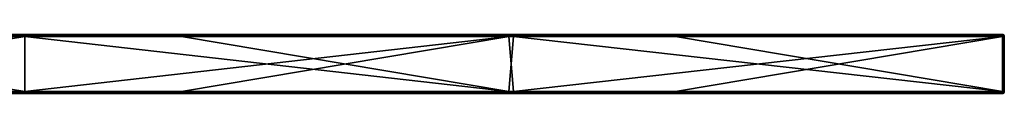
# Model space of a CAD drawing. Header units: millimetres. Extents: x -792 to 792, y -10 to 10.
# Tile 10 of 10: x 693 to 792, y -6 to 0. Entities that reach past the tile are written whole.
import ezdxf

# ---------------------------------------------------------------- set-up
doc = ezdxf.new("R2010")
doc.units = ezdxf.units.MM
doc.header["$LTSCALE"] = 65.185185
for name, color, linetype in [('1', 7, 'CONTINUOUS'), ('10', 7, 'CONTINUOUS'), ('11', 7, 'CONTINUOUS'), ('12', 7, 'CONTINUOUS'), ('14', 7, 'CONTINUOUS'), ('15', 7, 'CONTINUOUS'), ('18', 7, 'CONTINUOUS'), ('2', 7, 'CONTINUOUS'), ('23', 7, 'CONTINUOUS'), ('24', 7, 'CONTINUOUS'), ('25', 7, 'CONTINUOUS'), ('26', 7, 'CONTINUOUS'), ('4', 7, 'CONTINUOUS'), ('5', 7, 'CONTINUOUS'), ('6', 7, 'CONTINUOUS'), ('7', 7, 'CONTINUOUS'), ('8', 7, 'CONTINUOUS')]:
    doc.layers.add(name, color=color, linetype=linetype)

msp = doc.modelspace()

# ---------------------------------------------------------------- linework, layer by layer
at = {"layer": '1', "linetype": 'CONTINUOUS'}
for points in [[(693.263, 0, 454.8), (643.744, 0, 454.8), (693.263, 0, 504.8), (693.263, 0, 454.8)], [(643.744, 0, 454.8), (693.263, 0, 454.8), (643.744, 0, 404.75), (643.744, 0, 454.8)], [(693.263, 0, 504.8), (643.744, 0, 454.8), (659.1, 0, 504.8), (693.263, 0, 504.8)], [(693.263, 0, 454.8), (693.263, 0, 404.75), (643.744, 0, 404.75), (693.263, 0, 454.8)], [(692.25, 0, 0.2), (643.744, 0, 0.2), (693.263, 0, 4.35), (692.25, 0, 0.2)], [(693.263, 0, 4.35), (643.744, 0, 0.2), (643.744, 0, 4.35), (693.263, 0, 4.35)], [(693.263, 0, 4.35), (643.744, 0, 4.35), (693.263, 0, 54.4), (693.263, 0, 4.35)], [(693.263, 0, 54.4), (643.744, 0, 4.35), (643.744, 0, 54.4), (693.263, 0, 54.4)], [(693.263, 0, 54.4), (643.744, 0, 54.4), (693.263, 0, 104.45), (693.263, 0, 54.4)], [(693.263, 0, 104.45), (643.744, 0, 54.4), (643.744, 0, 104.45), (693.263, 0, 104.45)], [(693.263, 0, 104.45), (643.744, 0, 104.45), (693.263, 0, 154.5), (693.263, 0, 104.45)], [(693.263, 0, 154.5), (643.744, 0, 104.45), (643.744, 0, 154.5), (693.263, 0, 154.5)], [(693.263, 0, 154.5), (643.744, 0, 154.5), (693.263, 0, 204.55), (693.263, 0, 154.5)], [(693.263, 0, 204.55), (643.744, 0, 154.5), (643.744, 0, 204.55), (693.263, 0, 204.55)], [(693.263, 0, 204.55), (643.744, 0, 204.55), (693.263, 0, 254.6), (693.263, 0, 204.55)], [(693.263, 0, 254.6), (643.744, 0, 204.55), (643.744, 0, 254.6), (693.263, 0, 254.6)], [(693.263, 0, 254.6), (643.744, 0, 254.6), (693.263, 0, 304.65), (693.263, 0, 254.6)], [(693.263, 0, 304.65), (643.744, 0, 254.6), (643.744, 0, 304.65), (693.263, 0, 304.65)], [(693.263, 0, 304.65), (643.744, 0, 304.65), (693.263, 0, 354.7), (693.263, 0, 304.65)], [(693.263, 0, 354.7), (643.744, 0, 304.65), (643.744, 0, 354.7), (693.263, 0, 354.7)], [(693.263, 0, 354.7), (643.744, 0, 354.7), (693.263, 0, 404.75), (693.263, 0, 354.7)], [(693.263, 0, 404.75), (643.744, 0, 354.7), (643.744, 0, 404.75), (693.263, 0, 404.75)], [(693.263, 0, 0.2), (692.25, 0, 0.2), (693.263, 0, 4.35), (693.263, 0, 0.2)], [(742.781, 0, 454.8), (693.263, 0, 454.8), (742.781, 0, 504.8), (742.781, 0, 454.8)], [(693.263, 0, 454.8), (742.781, 0, 454.8), (693.263, 0, 404.75), (693.263, 0, 454.8)], [(742.781, 0, 504.8), (693.263, 0, 454.8), (709.15, 0, 504.8), (742.781, 0, 504.8)], [(709.15, 0, 504.8), (693.263, 0, 454.8), (693.263, 0, 504.8), (709.15, 0, 504.8)], [(742.781, 0, 454.8), (742.781, 0, 404.75), (693.263, 0, 404.75), (742.781, 0, 454.8)], [(742.3, 0, 0.2), (693.263, 0, 0.2), (742.781, 0, 4.35), (742.3, 0, 0.2)], [(742.781, 0, 4.35), (693.263, 0, 0.2), (693.263, 0, 4.35), (742.781, 0, 4.35)], [(742.781, 0, 4.35), (693.263, 0, 4.35), (742.781, 0, 54.4), (742.781, 0, 4.35)], [(742.781, 0, 54.4), (693.263, 0, 4.35), (693.263, 0, 54.4), (742.781, 0, 54.4)], [(742.781, 0, 54.4), (693.263, 0, 54.4), (742.781, 0, 104.45), (742.781, 0, 54.4)], [(742.781, 0, 104.45), (693.263, 0, 54.4), (693.263, 0, 104.45), (742.781, 0, 104.45)], [(742.781, 0, 104.45), (693.263, 0, 104.45), (742.781, 0, 154.5), (742.781, 0, 104.45)], [(742.781, 0, 154.5), (693.263, 0, 104.45), (693.263, 0, 154.5), (742.781, 0, 154.5)], [(742.781, 0, 154.5), (693.263, 0, 154.5), (742.781, 0, 204.55), (742.781, 0, 154.5)], [(742.781, 0, 204.55), (693.263, 0, 154.5), (693.263, 0, 204.55), (742.781, 0, 204.55)], [(742.781, 0, 204.55), (693.263, 0, 204.55), (742.781, 0, 254.6), (742.781, 0, 204.55)], [(742.781, 0, 254.6), (693.263, 0, 204.55), (693.263, 0, 254.6), (742.781, 0, 254.6)], [(742.781, 0, 254.6), (693.263, 0, 254.6), (742.781, 0, 304.65), (742.781, 0, 254.6)], [(742.781, 0, 304.65), (693.263, 0, 254.6), (693.263, 0, 304.65), (742.781, 0, 304.65)], [(742.781, 0, 304.65), (693.263, 0, 304.65), (742.781, 0, 354.7), (742.781, 0, 304.65)], [(742.781, 0, 354.7), (693.263, 0, 304.65), (693.263, 0, 354.7), (742.781, 0, 354.7)], [(742.781, 0, 354.7), (693.263, 0, 354.7), (742.781, 0, 404.75), (742.781, 0, 354.7)], [(742.781, 0, 404.75), (693.263, 0, 354.7), (693.263, 0, 404.75), (742.781, 0, 404.75)], [(792.3, 0, 0.2), (742.3, 0, 0.2), (792.3, 0, 4.35), (792.3, 0, 0.2)], [(792.3, 0, 4.35), (742.3, 0, 0.2), (742.781, 0, 4.35), (792.3, 0, 4.35)], [(792.3, 0, 454.8), (742.781, 0, 454.8), (792.3, 0, 504.8), (792.3, 0, 454.8)], [(742.781, 0, 454.8), (792.3, 0, 454.8), (742.781, 0, 404.75), (742.781, 0, 454.8)], [(792.3, 0, 504.8), (742.781, 0, 454.8), (759.2, 0, 504.8), (792.3, 0, 504.8)], [(759.2, 0, 504.8), (742.781, 0, 454.8), (742.781, 0, 504.8), (759.2, 0, 504.8)], [(792.3, 0, 454.8), (792.3, 0, 404.75), (742.781, 0, 404.75), (792.3, 0, 454.8)], [(792.3, 0, 4.35), (742.781, 0, 4.35), (792.3, 0, 54.4), (792.3, 0, 4.35)], [(792.3, 0, 54.4), (742.781, 0, 4.35), (742.781, 0, 54.4), (792.3, 0, 54.4)], [(792.3, 0, 54.4), (742.781, 0, 54.4), (792.3, 0, 104.45), (792.3, 0, 54.4)], [(792.3, 0, 104.45), (742.781, 0, 54.4), (742.781, 0, 104.45), (792.3, 0, 104.45)], [(792.3, 0, 104.45), (742.781, 0, 104.45), (792.3, 0, 154.5), (792.3, 0, 104.45)], [(792.3, 0, 154.5), (742.781, 0, 104.45), (742.781, 0, 154.5), (792.3, 0, 154.5)], [(792.3, 0, 154.5), (742.781, 0, 154.5), (792.3, 0, 204.55), (792.3, 0, 154.5)], [(792.3, 0, 204.55), (742.781, 0, 154.5), (742.781, 0, 204.55), (792.3, 0, 204.55)], [(792.3, 0, 204.55), (742.781, 0, 204.55), (792.3, 0, 254.6), (792.3, 0, 204.55)], [(792.3, 0, 254.6), (742.781, 0, 204.55), (742.781, 0, 254.6), (792.3, 0, 254.6)], [(792.3, 0, 254.6), (742.781, 0, 254.6), (792.3, 0, 304.65), (792.3, 0, 254.6)], [(792.3, 0, 304.65), (742.781, 0, 254.6), (742.781, 0, 304.65), (792.3, 0, 304.65)], [(792.3, 0, 304.65), (742.781, 0, 304.65), (792.3, 0, 354.7), (792.3, 0, 304.65)], [(792.3, 0, 354.7), (742.781, 0, 304.65), (742.781, 0, 354.7), (792.3, 0, 354.7)], [(792.3, 0, 354.7), (742.781, 0, 354.7), (792.3, 0, 404.75), (792.3, 0, 354.7)], [(792.3, 0, 404.75), (742.781, 0, 354.7), (742.781, 0, 404.75), (792.3, 0, 404.75)]]:
    msp.add_3dface(points, dxfattribs=at)
at = {"layer": '10', "linetype": 'CONTINUOUS'}
for points in [[(709.15, 0, 504.8), (693.263, 0, 504.8), (659.1, -0.027, 504.9), (709.15, 0, 504.8)], [(709.15, 0, 504.8), (659.1, -0.027, 504.9), (709.15, -0.027, 504.9), (709.15, 0, 504.8)], [(693.263, 0, 504.8), (659.1, 0, 504.8), (659.1, -0.027, 504.9), (693.263, 0, 504.8)], [(759.2, 0, 504.8), (742.781, 0, 504.8), (709.15, -0.027, 504.9), (759.2, 0, 504.8)], [(759.2, 0, 504.8), (709.15, -0.027, 504.9), (759.2, -0.027, 504.9), (759.2, 0, 504.8)], [(742.781, 0, 504.8), (709.15, 0, 504.8), (709.15, -0.027, 504.9), (742.781, 0, 504.8)], [(792.3, 0, 504.8), (759.2, 0, 504.8), (759.2, -0.027, 504.9), (792.3, 0, 504.8)], [(792.3, 0, 504.8), (759.2, -0.027, 504.9), (792.3, -0.04, 504.92), (792.3, 0, 504.8)], [(659.1, -0.027, 504.9), (659.1, -0.1, 504.973), (709.15, -0.027, 504.9), (659.1, -0.027, 504.9)], [(709.15, -0.027, 504.9), (659.1, -0.1, 504.973), (709.15, -0.1, 504.973), (709.15, -0.027, 504.9)], [(659.1, -0.2, 505), (693.263, -0.2, 505), (709.15, -0.1, 504.973), (659.1, -0.2, 505)], [(659.1, -0.1, 504.973), (659.1, -0.2, 505), (709.15, -0.1, 504.973), (659.1, -0.1, 504.973)], [(693.263, -0.2, 505), (709.15, -0.2, 505), (709.15, -0.1, 504.973), (693.263, -0.2, 505)], [(709.15, -0.027, 504.9), (709.15, -0.1, 504.973), (759.2, -0.027, 504.9), (709.15, -0.027, 504.9)], [(759.2, -0.027, 504.9), (709.15, -0.1, 504.973), (759.2, -0.1, 504.973), (759.2, -0.027, 504.9)], [(709.15, -0.2, 505), (742.781, -0.2, 505), (759.2, -0.1, 504.973), (709.15, -0.2, 505)], [(709.15, -0.1, 504.973), (709.15, -0.2, 505), (759.2, -0.1, 504.973), (709.15, -0.1, 504.973)], [(742.781, -0.2, 505), (759.2, -0.2, 505), (759.2, -0.1, 504.973), (742.781, -0.2, 505)], [(759.2, -0.027, 504.9), (759.2, -0.1, 504.973), (792.3, -0.04, 504.92), (759.2, -0.027, 504.9)], [(759.2, -0.2, 505), (792.3, -0.2, 505), (792.3, -0.04, 504.92), (759.2, -0.2, 505)], [(759.2, -0.1, 504.973), (759.2, -0.2, 505), (792.3, -0.04, 504.92), (759.2, -0.1, 504.973)]]:
    msp.add_3dface(points, dxfattribs=at)
at = {"layer": '11', "linetype": 'CONTINUOUS'}
for points in [[(792.3, 0, 454.8), (792.3, 0, 504.8), (792.441, -0.059, 504.8), (792.3, 0, 454.8)], [(792.3, 0, 404.75), (792.3, 0, 454.8), (792.4, -0.027, 454.8), (792.3, 0, 404.75)], [(792.3, 0, 454.8), (792.441, -0.059, 504.8), (792.4, -0.027, 454.8), (792.3, 0, 454.8)], [(792.3, 0, 0.2), (792.3, 0, 4.35), (792.4, -0.027, 4.35), (792.3, 0, 0.2)], [(792.3, 0, 0.2), (792.4, -0.027, 4.35), (792.375, -0.015, 0.2), (792.3, 0, 0.2)], [(792.3, 0, 4.35), (792.3, 0, 54.4), (792.4, -0.027, 54.4), (792.3, 0, 4.35)], [(792.3, 0, 4.35), (792.4, -0.027, 54.4), (792.4, -0.027, 4.35), (792.3, 0, 4.35)], [(792.3, 0, 54.4), (792.3, 0, 104.45), (792.4, -0.027, 104.45), (792.3, 0, 54.4)], [(792.3, 0, 54.4), (792.4, -0.027, 104.45), (792.4, -0.027, 54.4), (792.3, 0, 54.4)], [(792.3, 0, 104.45), (792.3, 0, 154.5), (792.4, -0.027, 154.5), (792.3, 0, 104.45)], [(792.3, 0, 104.45), (792.4, -0.027, 154.5), (792.4, -0.027, 104.45), (792.3, 0, 104.45)], [(792.3, 0, 154.5), (792.3, 0, 204.55), (792.4, -0.027, 204.55), (792.3, 0, 154.5)], [(792.3, 0, 154.5), (792.4, -0.027, 204.55), (792.4, -0.027, 154.5), (792.3, 0, 154.5)], [(792.3, 0, 204.55), (792.3, 0, 254.6), (792.4, -0.027, 254.6), (792.3, 0, 204.55)], [(792.3, 0, 204.55), (792.4, -0.027, 254.6), (792.4, -0.027, 204.55), (792.3, 0, 204.55)], [(792.3, 0, 254.6), (792.3, 0, 304.65), (792.4, -0.027, 304.65), (792.3, 0, 254.6)], [(792.3, 0, 254.6), (792.4, -0.027, 304.65), (792.4, -0.027, 254.6), (792.3, 0, 254.6)], [(792.3, 0, 304.65), (792.3, 0, 354.7), (792.4, -0.027, 354.7), (792.3, 0, 304.65)], [(792.3, 0, 304.65), (792.4, -0.027, 354.7), (792.4, -0.027, 304.65), (792.3, 0, 304.65)], [(792.3, 0, 354.7), (792.3, 0, 404.75), (792.4, -0.027, 404.75), (792.3, 0, 354.7)], [(792.3, 0, 354.7), (792.4, -0.027, 404.75), (792.4, -0.027, 354.7), (792.3, 0, 354.7)], [(792.3, 0, 404.75), (792.4, -0.027, 454.8), (792.4, -0.027, 404.75), (792.3, 0, 404.75)], [(792.375, -0.015, 0.2), (792.4, -0.027, 4.35), (792.441, -0.058, 0.2), (792.375, -0.015, 0.2)], [(792.4, -0.027, 454.8), (792.441, -0.059, 504.8), (792.473, -0.1, 454.8), (792.4, -0.027, 454.8)], [(792.4, -0.027, 454.8), (792.473, -0.1, 454.8), (792.4, -0.027, 404.75), (792.4, -0.027, 454.8)], [(792.4, -0.027, 404.75), (792.473, -0.1, 454.8), (792.473, -0.1, 404.75), (792.4, -0.027, 404.75)], [(792.4, -0.027, 404.75), (792.473, -0.1, 404.75), (792.4, -0.027, 354.7), (792.4, -0.027, 404.75)], [(792.4, -0.027, 354.7), (792.473, -0.1, 404.75), (792.473, -0.1, 354.7), (792.4, -0.027, 354.7)], [(792.4, -0.027, 354.7), (792.473, -0.1, 354.7), (792.4, -0.027, 304.65), (792.4, -0.027, 354.7)], [(792.4, -0.027, 304.65), (792.473, -0.1, 354.7), (792.473, -0.1, 304.65), (792.4, -0.027, 304.65)], [(792.4, -0.027, 304.65), (792.473, -0.1, 304.65), (792.4, -0.027, 254.6), (792.4, -0.027, 304.65)], [(792.4, -0.027, 254.6), (792.473, -0.1, 304.65), (792.473, -0.1, 254.6), (792.4, -0.027, 254.6)], [(792.4, -0.027, 254.6), (792.473, -0.1, 254.6), (792.4, -0.027, 204.55), (792.4, -0.027, 254.6)], [(792.4, -0.027, 204.55), (792.473, -0.1, 254.6), (792.473, -0.1, 204.55), (792.4, -0.027, 204.55)], [(792.4, -0.027, 204.55), (792.473, -0.1, 204.55), (792.4, -0.027, 154.5), (792.4, -0.027, 204.55)], [(792.4, -0.027, 154.5), (792.473, -0.1, 204.55), (792.473, -0.1, 154.5), (792.4, -0.027, 154.5)], [(792.4, -0.027, 154.5), (792.473, -0.1, 154.5), (792.4, -0.027, 104.45), (792.4, -0.027, 154.5)], [(792.4, -0.027, 104.45), (792.473, -0.1, 154.5), (792.473, -0.1, 104.45), (792.4, -0.027, 104.45)], [(792.4, -0.027, 104.45), (792.473, -0.1, 104.45), (792.4, -0.027, 54.4), (792.4, -0.027, 104.45)], [(792.4, -0.027, 54.4), (792.473, -0.1, 104.45), (792.473, -0.1, 54.4), (792.4, -0.027, 54.4)], [(792.4, -0.027, 54.4), (792.473, -0.1, 54.4), (792.4, -0.027, 4.35), (792.4, -0.027, 54.4)], [(792.4, -0.027, 4.35), (792.473, -0.1, 54.4), (792.473, -0.1, 4.35), (792.4, -0.027, 4.35)], [(792.4, -0.027, 4.35), (792.473, -0.1, 4.35), (792.441, -0.058, 0.2), (792.4, -0.027, 4.35)], [(792.5, -0.2, 4.35), (792.5, -0.2, 0.2), (792.441, -0.058, 0.2), (792.5, -0.2, 4.35)], [(792.473, -0.1, 4.35), (792.5, -0.2, 4.35), (792.441, -0.058, 0.2), (792.473, -0.1, 4.35)], [(792.441, -0.059, 504.8), (792.5, -0.2, 504.8), (792.473, -0.1, 454.8), (792.441, -0.059, 504.8)], [(792.5, -0.2, 504.8), (792.5, -0.2, 458.927), (792.473, -0.1, 454.8), (792.5, -0.2, 504.8)], [(792.5, -0.2, 458.927), (792.5, -0.2, 454.8), (792.473, -0.1, 454.8), (792.5, -0.2, 458.927)], [(792.5, -0.2, 454.8), (792.5, -0.2, 413.055), (792.473, -0.1, 404.75), (792.5, -0.2, 454.8)], [(792.473, -0.1, 454.8), (792.5, -0.2, 454.8), (792.473, -0.1, 404.75), (792.473, -0.1, 454.8)], [(792.5, -0.2, 413.055), (792.5, -0.2, 404.75), (792.473, -0.1, 404.75), (792.5, -0.2, 413.055)], [(792.5, -0.2, 404.75), (792.5, -0.2, 367.182), (792.473, -0.1, 354.7), (792.5, -0.2, 404.75)], [(792.473, -0.1, 404.75), (792.5, -0.2, 404.75), (792.473, -0.1, 354.7), (792.473, -0.1, 404.75)], [(792.5, -0.2, 367.182), (792.5, -0.2, 354.7), (792.473, -0.1, 354.7), (792.5, -0.2, 367.182)], [(792.5, -0.2, 354.7), (792.5, -0.2, 321.309), (792.473, -0.1, 304.65), (792.5, -0.2, 354.7)], [(792.473, -0.1, 354.7), (792.5, -0.2, 354.7), (792.473, -0.1, 304.65), (792.473, -0.1, 354.7)], [(792.5, -0.2, 321.309), (792.5, -0.2, 304.65), (792.473, -0.1, 304.65), (792.5, -0.2, 321.309)], [(792.5, -0.2, 304.65), (792.5, -0.2, 275.436), (792.473, -0.1, 254.6), (792.5, -0.2, 304.65)], [(792.473, -0.1, 304.65), (792.5, -0.2, 304.65), (792.473, -0.1, 254.6), (792.473, -0.1, 304.65)], [(792.5, -0.2, 275.436), (792.5, -0.2, 254.6), (792.473, -0.1, 254.6), (792.5, -0.2, 275.436)], [(792.5, -0.2, 254.6), (792.5, -0.2, 229.564), (792.473, -0.1, 204.55), (792.5, -0.2, 254.6)], [(792.473, -0.1, 254.6), (792.5, -0.2, 254.6), (792.473, -0.1, 204.55), (792.473, -0.1, 254.6)], [(792.5, -0.2, 229.564), (792.5, -0.2, 204.55), (792.473, -0.1, 204.55), (792.5, -0.2, 229.564)], [(792.5, -0.2, 204.55), (792.5, -0.2, 183.691), (792.473, -0.1, 154.5), (792.5, -0.2, 204.55)], [(792.473, -0.1, 204.55), (792.5, -0.2, 204.55), (792.473, -0.1, 154.5), (792.473, -0.1, 204.55)], [(792.5, -0.2, 183.691), (792.5, -0.2, 154.5), (792.473, -0.1, 154.5), (792.5, -0.2, 183.691)], [(792.5, -0.2, 154.5), (792.5, -0.2, 137.818), (792.473, -0.1, 104.45), (792.5, -0.2, 154.5)], [(792.473, -0.1, 154.5), (792.5, -0.2, 154.5), (792.473, -0.1, 104.45), (792.473, -0.1, 154.5)], [(792.5, -0.2, 137.818), (792.5, -0.2, 104.45), (792.473, -0.1, 104.45), (792.5, -0.2, 137.818)], [(792.5, -0.2, 104.45), (792.5, -0.2, 91.945), (792.473, -0.1, 54.4), (792.5, -0.2, 104.45)], [(792.473, -0.1, 104.45), (792.5, -0.2, 104.45), (792.473, -0.1, 54.4), (792.473, -0.1, 104.45)], [(792.5, -0.2, 91.945), (792.5, -0.2, 54.4), (792.473, -0.1, 54.4), (792.5, -0.2, 91.945)], [(792.5, -0.2, 54.4), (792.5, -0.2, 46.073), (792.473, -0.1, 4.35), (792.5, -0.2, 54.4)], [(792.473, -0.1, 54.4), (792.5, -0.2, 54.4), (792.473, -0.1, 4.35), (792.473, -0.1, 54.4)], [(792.5, -0.2, 46.073), (792.5, -0.2, 4.35), (792.473, -0.1, 4.35), (792.5, -0.2, 46.073)]]:
    msp.add_3dface(points, dxfattribs=at)
at = {"layer": '12', "linetype": 'CONTINUOUS'}
for points in [[(692.25, 0, 0.2), (693.263, 0, 0.2), (742.3, -0.027, 0.1), (692.25, 0, 0.2)], [(692.25, 0, 0.2), (742.3, -0.027, 0.1), (692.25, -0.027, 0.1), (692.25, 0, 0.2)], [(693.263, 0, 0.2), (742.3, 0, 0.2), (742.3, -0.027, 0.1), (693.263, 0, 0.2)], [(742.3, 0, 0.2), (792.3, 0, 0.2), (792.3, -0.059, 0.059), (742.3, 0, 0.2)], [(742.3, -0.027, 0.1), (742.3, 0, 0.2), (792.3, -0.059, 0.059), (742.3, -0.027, 0.1)], [(742.3, -0.027, 0.1), (742.3, -0.1, 0.027), (692.25, -0.027, 0.1), (742.3, -0.027, 0.1)], [(692.25, -0.027, 0.1), (742.3, -0.1, 0.027), (692.25, -0.1, 0.027), (692.25, -0.027, 0.1)], [(742.3, -0.2), (693.263, -0.2), (692.25, -0.1, 0.027), (742.3, -0.2)], [(742.3, -0.1, 0.027), (742.3, -0.2), (692.25, -0.1, 0.027), (742.3, -0.1, 0.027)], [(693.263, -0.2), (692.25, -0.2), (692.25, -0.1, 0.027), (693.263, -0.2)], [(742.3, -0.1, 0.027), (742.3, -0.027, 0.1), (792.3, -0.059, 0.059), (742.3, -0.1, 0.027)], [(792.3, -0.2), (742.3, -0.1, 0.027), (792.3, -0.059, 0.059), (792.3, -0.2)], [(792.3, -0.2), (742.3, -0.2), (742.3, -0.1, 0.027), (792.3, -0.2)]]:
    msp.add_3dface(points, dxfattribs=at)
at = {"layer": '14', "linetype": 'CONTINUOUS'}
for points in [[(659.1, -5.8), (693.263, -5.8), (709.15, -5.9, 0.027), (659.1, -5.8)], [(659.1, -5.9, 0.027), (659.1, -5.8), (709.15, -5.9, 0.027), (659.1, -5.9, 0.027)], [(659.1, -5.973, 0.1), (659.1, -5.9, 0.027), (709.15, -5.973, 0.1), (659.1, -5.973, 0.1)], [(709.15, -5.973, 0.1), (659.1, -5.9, 0.027), (709.15, -5.9, 0.027), (709.15, -5.973, 0.1)], [(709.15, -6, 0.2), (693.263, -6, 0.2), (659.1, -5.973, 0.1), (709.15, -6, 0.2)], [(709.15, -6, 0.2), (659.1, -5.973, 0.1), (709.15, -5.973, 0.1), (709.15, -6, 0.2)], [(693.263, -6, 0.2), (659.1, -6, 0.2), (659.1, -5.973, 0.1), (693.263, -6, 0.2)], [(693.263, -5.8), (709.15, -5.8), (709.15, -5.9, 0.027), (693.263, -5.8)], [(709.15, -5.8), (742.781, -5.8), (759.2, -5.9, 0.027), (709.15, -5.8)], [(709.15, -5.9, 0.027), (709.15, -5.8), (759.2, -5.9, 0.027), (709.15, -5.9, 0.027)], [(709.15, -5.973, 0.1), (709.15, -5.9, 0.027), (759.2, -5.973, 0.1), (709.15, -5.973, 0.1)], [(759.2, -5.973, 0.1), (709.15, -5.9, 0.027), (759.2, -5.9, 0.027), (759.2, -5.973, 0.1)], [(759.2, -6, 0.2), (742.781, -6, 0.2), (709.15, -5.973, 0.1), (759.2, -6, 0.2)], [(759.2, -6, 0.2), (709.15, -5.973, 0.1), (759.2, -5.973, 0.1), (759.2, -6, 0.2)], [(742.781, -6, 0.2), (709.15, -6, 0.2), (709.15, -5.973, 0.1), (742.781, -6, 0.2)], [(742.781, -5.8), (759.2, -5.8), (759.2, -5.9, 0.027), (742.781, -5.8)], [(759.2, -5.8), (792.3, -5.8), (792.3, -5.875, 0.015), (759.2, -5.8)], [(759.2, -5.9, 0.027), (759.2, -5.8), (792.3, -5.875, 0.015), (759.2, -5.9, 0.027)], [(792.3, -5.941, 0.058), (759.2, -5.9, 0.027), (792.3, -5.875, 0.015), (792.3, -5.941, 0.058)], [(759.2, -5.973, 0.1), (759.2, -5.9, 0.027), (792.3, -5.941, 0.058), (759.2, -5.973, 0.1)], [(792.3, -6, 0.2), (759.2, -5.973, 0.1), (792.3, -5.941, 0.058), (792.3, -6, 0.2)], [(792.3, -6, 0.2), (759.2, -6, 0.2), (759.2, -5.973, 0.1), (792.3, -6, 0.2)]]:
    msp.add_3dface(points, dxfattribs=at)
at = {"layer": '15', "linetype": 'CONTINUOUS'}
for points in [[(792.3, -6, 504.8), (792.4, -5.973, 500.65), (792.442, -5.941, 504.8), (792.3, -6, 504.8)], [(792.3, -6, 50.2), (792.3, -6, 4.35), (792.442, -5.941, 0.2), (792.3, -6, 50.2)], [(792.4, -5.973, 50.2), (792.3, -6, 50.2), (792.442, -5.941, 0.2), (792.4, -5.973, 50.2)], [(792.3, -6, 4.35), (792.3, -6, 0.2), (792.442, -5.941, 0.2), (792.3, -6, 4.35)], [(792.3, -6, 504.8), (792.3, -6, 500.65), (792.4, -5.973, 500.65), (792.3, -6, 504.8)], [(792.3, -6, 500.65), (792.3, -6, 454.8), (792.4, -5.973, 450.6), (792.3, -6, 500.65)], [(792.3, -6, 500.65), (792.4, -5.973, 450.6), (792.4, -5.973, 500.65), (792.3, -6, 500.65)], [(792.3, -6, 454.8), (792.3, -6, 450.6), (792.4, -5.973, 450.6), (792.3, -6, 454.8)], [(792.3, -6, 450.6), (792.3, -6, 404.75), (792.4, -5.973, 400.55), (792.3, -6, 450.6)], [(792.3, -6, 450.6), (792.4, -5.973, 400.55), (792.4, -5.973, 450.6), (792.3, -6, 450.6)], [(792.3, -6, 404.75), (792.3, -6, 400.55), (792.4, -5.973, 400.55), (792.3, -6, 404.75)], [(792.3, -6, 400.55), (792.3, -6, 354.7), (792.4, -5.973, 350.5), (792.3, -6, 400.55)], [(792.3, -6, 400.55), (792.4, -5.973, 350.5), (792.4, -5.973, 400.55), (792.3, -6, 400.55)], [(792.3, -6, 354.7), (792.3, -6, 350.5), (792.4, -5.973, 350.5), (792.3, -6, 354.7)], [(792.3, -6, 350.5), (792.3, -6, 304.65), (792.4, -5.973, 300.45), (792.3, -6, 350.5)], [(792.3, -6, 350.5), (792.4, -5.973, 300.45), (792.4, -5.973, 350.5), (792.3, -6, 350.5)], [(792.3, -6, 304.65), (792.3, -6, 300.45), (792.4, -5.973, 300.45), (792.3, -6, 304.65)], [(792.3, -6, 300.45), (792.3, -6, 254.6), (792.4, -5.973, 250.4), (792.3, -6, 300.45)], [(792.3, -6, 300.45), (792.4, -5.973, 250.4), (792.4, -5.973, 300.45), (792.3, -6, 300.45)], [(792.3, -6, 254.6), (792.3, -6, 250.4), (792.4, -5.973, 250.4), (792.3, -6, 254.6)], [(792.3, -6, 250.4), (792.3, -6, 204.55), (792.4, -5.973, 200.35), (792.3, -6, 250.4)], [(792.3, -6, 250.4), (792.4, -5.973, 200.35), (792.4, -5.973, 250.4), (792.3, -6, 250.4)], [(792.3, -6, 204.55), (792.3, -6, 200.35), (792.4, -5.973, 200.35), (792.3, -6, 204.55)], [(792.3, -6, 200.35), (792.3, -6, 154.5), (792.4, -5.973, 150.3), (792.3, -6, 200.35)], [(792.3, -6, 200.35), (792.4, -5.973, 150.3), (792.4, -5.973, 200.35), (792.3, -6, 200.35)], [(792.3, -6, 154.5), (792.3, -6, 150.3), (792.4, -5.973, 150.3), (792.3, -6, 154.5)], [(792.3, -6, 150.3), (792.3, -6, 104.45), (792.4, -5.973, 100.25), (792.3, -6, 150.3)], [(792.3, -6, 150.3), (792.4, -5.973, 100.25), (792.4, -5.973, 150.3), (792.3, -6, 150.3)], [(792.3, -6, 104.45), (792.3, -6, 100.25), (792.4, -5.973, 100.25), (792.3, -6, 104.45)], [(792.3, -6, 100.25), (792.3, -6, 54.4), (792.4, -5.973, 50.2), (792.3, -6, 100.25)], [(792.3, -6, 100.25), (792.4, -5.973, 50.2), (792.4, -5.973, 100.25), (792.3, -6, 100.25)], [(792.3, -6, 54.4), (792.3, -6, 50.2), (792.4, -5.973, 50.2), (792.3, -6, 54.4)], [(792.473, -5.9, 50.2), (792.4, -5.973, 50.2), (792.442, -5.941, 0.2), (792.473, -5.9, 50.2)], [(792.4, -5.973, 50.2), (792.473, -5.9, 50.2), (792.4, -5.973, 100.25), (792.4, -5.973, 50.2)], [(792.4, -5.973, 100.25), (792.473, -5.9, 50.2), (792.473, -5.9, 100.25), (792.4, -5.973, 100.25)], [(792.4, -5.973, 100.25), (792.473, -5.9, 100.25), (792.4, -5.973, 150.3), (792.4, -5.973, 100.25)], [(792.4, -5.973, 150.3), (792.473, -5.9, 100.25), (792.473, -5.9, 150.3), (792.4, -5.973, 150.3)], [(792.4, -5.973, 150.3), (792.473, -5.9, 150.3), (792.4, -5.973, 200.35), (792.4, -5.973, 150.3)], [(792.4, -5.973, 200.35), (792.473, -5.9, 150.3), (792.473, -5.9, 200.35), (792.4, -5.973, 200.35)], [(792.4, -5.973, 200.35), (792.473, -5.9, 200.35), (792.4, -5.973, 250.4), (792.4, -5.973, 200.35)], [(792.4, -5.973, 250.4), (792.473, -5.9, 200.35), (792.473, -5.9, 250.4), (792.4, -5.973, 250.4)], [(792.4, -5.973, 250.4), (792.473, -5.9, 250.4), (792.4, -5.973, 300.45), (792.4, -5.973, 250.4)], [(792.4, -5.973, 300.45), (792.473, -5.9, 250.4), (792.473, -5.9, 300.45), (792.4, -5.973, 300.45)], [(792.4, -5.973, 300.45), (792.473, -5.9, 300.45), (792.4, -5.973, 350.5), (792.4, -5.973, 300.45)], [(792.4, -5.973, 350.5), (792.473, -5.9, 300.45), (792.473, -5.9, 350.5), (792.4, -5.973, 350.5)], [(792.4, -5.973, 350.5), (792.473, -5.9, 350.5), (792.4, -5.973, 400.55), (792.4, -5.973, 350.5)], [(792.4, -5.973, 400.55), (792.473, -5.9, 350.5), (792.473, -5.9, 400.55), (792.4, -5.973, 400.55)], [(792.4, -5.973, 400.55), (792.473, -5.9, 400.55), (792.4, -5.973, 450.6), (792.4, -5.973, 400.55)], [(792.4, -5.973, 450.6), (792.473, -5.9, 400.55), (792.473, -5.9, 450.6), (792.4, -5.973, 450.6)], [(792.4, -5.973, 450.6), (792.473, -5.9, 450.6), (792.4, -5.973, 500.65), (792.4, -5.973, 450.6)], [(792.4, -5.973, 500.65), (792.473, -5.9, 450.6), (792.473, -5.9, 500.65), (792.4, -5.973, 500.65)], [(792.4, -5.973, 500.65), (792.473, -5.9, 500.65), (792.442, -5.941, 504.8), (792.4, -5.973, 500.65)], [(792.5, -5.8, 500.65), (792.5, -5.8, 504.8), (792.442, -5.941, 504.8), (792.5, -5.8, 500.65)], [(792.473, -5.9, 500.65), (792.5, -5.8, 500.65), (792.442, -5.941, 504.8), (792.473, -5.9, 500.65)], [(792.485, -5.875, 0.2), (792.473, -5.9, 50.2), (792.442, -5.941, 0.2), (792.485, -5.875, 0.2)], [(792.5, -5.8, 0.2), (792.5, -5.8, 46.073), (792.473, -5.9, 50.2), (792.5, -5.8, 0.2)], [(792.5, -5.8, 0.2), (792.473, -5.9, 50.2), (792.485, -5.875, 0.2), (792.5, -5.8, 0.2)], [(792.5, -5.8, 46.073), (792.5, -5.8, 50.2), (792.473, -5.9, 50.2), (792.5, -5.8, 46.073)], [(792.5, -5.8, 50.2), (792.5, -5.8, 91.945), (792.473, -5.9, 100.25), (792.5, -5.8, 50.2)], [(792.473, -5.9, 50.2), (792.5, -5.8, 50.2), (792.473, -5.9, 100.25), (792.473, -5.9, 50.2)], [(792.5, -5.8, 91.945), (792.5, -5.8, 100.25), (792.473, -5.9, 100.25), (792.5, -5.8, 91.945)], [(792.5, -5.8, 100.25), (792.5, -5.8, 137.818), (792.473, -5.9, 150.3), (792.5, -5.8, 100.25)], [(792.473, -5.9, 100.25), (792.5, -5.8, 100.25), (792.473, -5.9, 150.3), (792.473, -5.9, 100.25)], [(792.5, -5.8, 137.818), (792.5, -5.8, 150.3), (792.473, -5.9, 150.3), (792.5, -5.8, 137.818)], [(792.5, -5.8, 150.3), (792.5, -5.8, 183.691), (792.473, -5.9, 200.35), (792.5, -5.8, 150.3)], [(792.473, -5.9, 150.3), (792.5, -5.8, 150.3), (792.473, -5.9, 200.35), (792.473, -5.9, 150.3)], [(792.5, -5.8, 183.691), (792.5, -5.8, 200.35), (792.473, -5.9, 200.35), (792.5, -5.8, 183.691)], [(792.5, -5.8, 200.35), (792.5, -5.8, 229.564), (792.473, -5.9, 250.4), (792.5, -5.8, 200.35)], [(792.473, -5.9, 200.35), (792.5, -5.8, 200.35), (792.473, -5.9, 250.4), (792.473, -5.9, 200.35)], [(792.5, -5.8, 229.564), (792.5, -5.8, 250.4), (792.473, -5.9, 250.4), (792.5, -5.8, 229.564)], [(792.5, -5.8, 250.4), (792.5, -5.8, 275.436), (792.473, -5.9, 300.45), (792.5, -5.8, 250.4)], [(792.473, -5.9, 250.4), (792.5, -5.8, 250.4), (792.473, -5.9, 300.45), (792.473, -5.9, 250.4)], [(792.5, -5.8, 275.436), (792.5, -5.8, 300.45), (792.473, -5.9, 300.45), (792.5, -5.8, 275.436)], [(792.5, -5.8, 300.45), (792.5, -5.8, 321.309), (792.473, -5.9, 350.5), (792.5, -5.8, 300.45)], [(792.473, -5.9, 300.45), (792.5, -5.8, 300.45), (792.473, -5.9, 350.5), (792.473, -5.9, 300.45)], [(792.5, -5.8, 321.309), (792.5, -5.8, 350.5), (792.473, -5.9, 350.5), (792.5, -5.8, 321.309)], [(792.5, -5.8, 350.5), (792.5, -5.8, 367.182), (792.473, -5.9, 400.55), (792.5, -5.8, 350.5)], [(792.473, -5.9, 350.5), (792.5, -5.8, 350.5), (792.473, -5.9, 400.55), (792.473, -5.9, 350.5)], [(792.5, -5.8, 367.182), (792.5, -5.8, 400.55), (792.473, -5.9, 400.55), (792.5, -5.8, 367.182)], [(792.5, -5.8, 400.55), (792.5, -5.8, 413.055), (792.473, -5.9, 450.6), (792.5, -5.8, 400.55)], [(792.473, -5.9, 400.55), (792.5, -5.8, 400.55), (792.473, -5.9, 450.6), (792.473, -5.9, 400.55)], [(792.5, -5.8, 413.055), (792.5, -5.8, 450.6), (792.473, -5.9, 450.6), (792.5, -5.8, 413.055)], [(792.5, -5.8, 450.6), (792.5, -5.8, 458.927), (792.473, -5.9, 500.65), (792.5, -5.8, 450.6)], [(792.473, -5.9, 450.6), (792.5, -5.8, 450.6), (792.473, -5.9, 500.65), (792.473, -5.9, 450.6)], [(792.5, -5.8, 458.927), (792.5, -5.8, 500.65), (792.473, -5.9, 500.65), (792.5, -5.8, 458.927)]]:
    msp.add_3dface(points, dxfattribs=at)
at = {"layer": '18', "linetype": 'CONTINUOUS'}
for points in [[(792.3, -5.8), (792.3, -0.2), (792.375, -0.2, 0.015), (792.3, -5.8)], [(792.441, -0.2, 0.058), (792.3, -5.8), (792.375, -0.2, 0.015), (792.441, -0.2, 0.058)], [(792.3, -5.8), (792.441, -0.2, 0.058), (792.441, -5.8, 0.059), (792.3, -5.8)], [(792.5, -0.2, 0.2), (792.5, -5.8, 0.2), (792.441, -5.8, 0.059), (792.5, -0.2, 0.2)], [(792.441, -0.2, 0.058), (792.5, -0.2, 0.2), (792.441, -5.8, 0.059), (792.441, -0.2, 0.058)]]:
    msp.add_3dface(points, dxfattribs=at)
at = {"layer": '2', "linetype": 'CONTINUOUS'}
for points in [[(692.25, -6, 504.8), (643.744, -6, 504.8), (693.263, -6, 454.8), (692.25, -6, 504.8)], [(693.263, -6, 454.8), (643.744, -6, 504.8), (643.744, -6, 454.8), (693.263, -6, 454.8)], [(693.263, -6, 454.8), (643.744, -6, 454.8), (693.263, -6, 404.75), (693.263, -6, 454.8)], [(693.263, -6, 404.75), (643.744, -6, 454.8), (643.744, -6, 404.75), (693.263, -6, 404.75)], [(693.263, -6, 404.75), (643.744, -6, 404.75), (693.263, -6, 354.7), (693.263, -6, 404.75)], [(693.263, -6, 354.7), (643.744, -6, 404.75), (643.744, -6, 354.7), (693.263, -6, 354.7)], [(693.263, -6, 354.7), (643.744, -6, 354.7), (693.263, -6, 304.65), (693.263, -6, 354.7)], [(693.263, -6, 304.65), (643.744, -6, 354.7), (643.744, -6, 304.65), (693.263, -6, 304.65)], [(693.263, -6, 304.65), (643.744, -6, 304.65), (693.263, -6, 254.6), (693.263, -6, 304.65)], [(693.263, -6, 254.6), (643.744, -6, 304.65), (643.744, -6, 254.6), (693.263, -6, 254.6)], [(693.263, -6, 254.6), (643.744, -6, 254.6), (693.263, -6, 204.55), (693.263, -6, 254.6)], [(693.263, -6, 204.55), (643.744, -6, 254.6), (643.744, -6, 204.55), (693.263, -6, 204.55)], [(693.263, -6, 204.55), (643.744, -6, 204.55), (693.263, -6, 154.5), (693.263, -6, 204.55)], [(693.263, -6, 154.5), (643.744, -6, 204.55), (643.744, -6, 154.5), (693.263, -6, 154.5)], [(693.263, -6, 154.5), (643.744, -6, 154.5), (693.263, -6, 104.45), (693.263, -6, 154.5)], [(693.263, -6, 104.45), (643.744, -6, 154.5), (643.744, -6, 104.45), (693.263, -6, 104.45)], [(693.263, -6, 104.45), (643.744, -6, 104.45), (693.263, -6, 54.4), (693.263, -6, 104.45)], [(693.263, -6, 54.4), (643.744, -6, 104.45), (643.744, -6, 54.4), (693.263, -6, 54.4)], [(693.263, -6, 54.4), (643.744, -6, 54.4), (693.263, -6, 4.35), (693.263, -6, 54.4)], [(693.263, -6, 4.35), (643.744, -6, 54.4), (643.744, -6, 4.35), (693.263, -6, 4.35)], [(693.263, -6, 4.35), (643.744, -6, 4.35), (693.263, -6, 0.2), (693.263, -6, 4.35)], [(693.263, -6, 0.2), (643.744, -6, 4.35), (659.1, -6, 0.2), (693.263, -6, 0.2)], [(693.263, -6, 504.8), (692.25, -6, 504.8), (693.263, -6, 454.8), (693.263, -6, 504.8)], [(742.3, -6, 504.8), (693.263, -6, 504.8), (742.781, -6, 454.8), (742.3, -6, 504.8)], [(742.781, -6, 454.8), (693.263, -6, 504.8), (693.263, -6, 454.8), (742.781, -6, 454.8)], [(742.781, -6, 454.8), (693.263, -6, 454.8), (742.781, -6, 404.75), (742.781, -6, 454.8)], [(742.781, -6, 404.75), (693.263, -6, 454.8), (693.263, -6, 404.75), (742.781, -6, 404.75)], [(742.781, -6, 404.75), (693.263, -6, 404.75), (742.781, -6, 354.7), (742.781, -6, 404.75)], [(742.781, -6, 354.7), (693.263, -6, 404.75), (693.263, -6, 354.7), (742.781, -6, 354.7)], [(742.781, -6, 354.7), (693.263, -6, 354.7), (742.781, -6, 304.65), (742.781, -6, 354.7)], [(742.781, -6, 304.65), (693.263, -6, 354.7), (693.263, -6, 304.65), (742.781, -6, 304.65)], [(742.781, -6, 304.65), (693.263, -6, 304.65), (742.781, -6, 254.6), (742.781, -6, 304.65)], [(742.781, -6, 254.6), (693.263, -6, 304.65), (693.263, -6, 254.6), (742.781, -6, 254.6)], [(742.781, -6, 254.6), (693.263, -6, 254.6), (742.781, -6, 204.55), (742.781, -6, 254.6)], [(742.781, -6, 204.55), (693.263, -6, 254.6), (693.263, -6, 204.55), (742.781, -6, 204.55)], [(742.781, -6, 204.55), (693.263, -6, 204.55), (742.781, -6, 154.5), (742.781, -6, 204.55)], [(742.781, -6, 154.5), (693.263, -6, 204.55), (693.263, -6, 154.5), (742.781, -6, 154.5)], [(742.781, -6, 154.5), (693.263, -6, 154.5), (742.781, -6, 104.45), (742.781, -6, 154.5)], [(742.781, -6, 104.45), (693.263, -6, 154.5), (693.263, -6, 104.45), (742.781, -6, 104.45)], [(742.781, -6, 104.45), (693.263, -6, 104.45), (742.781, -6, 54.4), (742.781, -6, 104.45)], [(742.781, -6, 54.4), (693.263, -6, 104.45), (693.263, -6, 54.4), (742.781, -6, 54.4)], [(742.781, -6, 54.4), (693.263, -6, 54.4), (742.781, -6, 4.35), (742.781, -6, 54.4)], [(742.781, -6, 4.35), (693.263, -6, 54.4), (693.263, -6, 4.35), (742.781, -6, 4.35)], [(742.781, -6, 4.35), (693.263, -6, 4.35), (742.781, -6, 0.2), (742.781, -6, 4.35)], [(742.781, -6, 0.2), (693.263, -6, 4.35), (709.15, -6, 0.2), (742.781, -6, 0.2)], [(709.15, -6, 0.2), (693.263, -6, 4.35), (693.263, -6, 0.2), (709.15, -6, 0.2)], [(792.3, -6, 504.8), (742.3, -6, 504.8), (792.3, -6, 500.65), (792.3, -6, 504.8)], [(792.3, -6, 500.65), (742.3, -6, 504.8), (792.3, -6, 454.8), (792.3, -6, 500.65)], [(792.3, -6, 454.8), (742.3, -6, 504.8), (742.781, -6, 454.8), (792.3, -6, 454.8)], [(792.3, -6, 454.8), (742.781, -6, 454.8), (792.3, -6, 450.6), (792.3, -6, 454.8)], [(792.3, -6, 450.6), (742.781, -6, 454.8), (792.3, -6, 404.75), (792.3, -6, 450.6)], [(792.3, -6, 404.75), (742.781, -6, 454.8), (742.781, -6, 404.75), (792.3, -6, 404.75)], [(792.3, -6, 404.75), (742.781, -6, 404.75), (792.3, -6, 400.55), (792.3, -6, 404.75)], [(792.3, -6, 400.55), (742.781, -6, 404.75), (792.3, -6, 354.7), (792.3, -6, 400.55)], [(792.3, -6, 354.7), (742.781, -6, 404.75), (742.781, -6, 354.7), (792.3, -6, 354.7)], [(792.3, -6, 354.7), (742.781, -6, 354.7), (792.3, -6, 350.5), (792.3, -6, 354.7)], [(792.3, -6, 350.5), (742.781, -6, 354.7), (792.3, -6, 304.65), (792.3, -6, 350.5)], [(792.3, -6, 304.65), (742.781, -6, 354.7), (742.781, -6, 304.65), (792.3, -6, 304.65)], [(792.3, -6, 304.65), (742.781, -6, 304.65), (792.3, -6, 300.45), (792.3, -6, 304.65)], [(792.3, -6, 300.45), (742.781, -6, 304.65), (792.3, -6, 254.6), (792.3, -6, 300.45)], [(792.3, -6, 254.6), (742.781, -6, 304.65), (742.781, -6, 254.6), (792.3, -6, 254.6)], [(792.3, -6, 254.6), (742.781, -6, 254.6), (792.3, -6, 250.4), (792.3, -6, 254.6)], [(792.3, -6, 250.4), (742.781, -6, 254.6), (792.3, -6, 204.55), (792.3, -6, 250.4)], [(792.3, -6, 204.55), (742.781, -6, 254.6), (742.781, -6, 204.55), (792.3, -6, 204.55)], [(792.3, -6, 204.55), (742.781, -6, 204.55), (792.3, -6, 200.35), (792.3, -6, 204.55)], [(792.3, -6, 200.35), (742.781, -6, 204.55), (792.3, -6, 154.5), (792.3, -6, 200.35)], [(792.3, -6, 154.5), (742.781, -6, 204.55), (742.781, -6, 154.5), (792.3, -6, 154.5)], [(792.3, -6, 154.5), (742.781, -6, 154.5), (792.3, -6, 150.3), (792.3, -6, 154.5)], [(792.3, -6, 150.3), (742.781, -6, 154.5), (792.3, -6, 104.45), (792.3, -6, 150.3)], [(792.3, -6, 104.45), (742.781, -6, 154.5), (742.781, -6, 104.45), (792.3, -6, 104.45)], [(792.3, -6, 104.45), (742.781, -6, 104.45), (792.3, -6, 100.25), (792.3, -6, 104.45)], [(792.3, -6, 100.25), (742.781, -6, 104.45), (792.3, -6, 54.4), (792.3, -6, 100.25)], [(792.3, -6, 54.4), (742.781, -6, 104.45), (742.781, -6, 54.4), (792.3, -6, 54.4)], [(792.3, -6, 54.4), (742.781, -6, 54.4), (792.3, -6, 50.2), (792.3, -6, 54.4)], [(792.3, -6, 50.2), (742.781, -6, 54.4), (792.3, -6, 4.35), (792.3, -6, 50.2)], [(792.3, -6, 4.35), (742.781, -6, 54.4), (742.781, -6, 4.35), (792.3, -6, 4.35)], [(792.3, -6, 4.35), (742.781, -6, 4.35), (792.3, -6, 0.2), (792.3, -6, 4.35)], [(792.3, -6, 0.2), (742.781, -6, 4.35), (759.2, -6, 0.2), (792.3, -6, 0.2)], [(759.2, -6, 0.2), (742.781, -6, 4.35), (742.781, -6, 0.2), (759.2, -6, 0.2)]]:
    msp.add_3dface(points, dxfattribs=at)
at = {"layer": '23', "linetype": 'CONTINUOUS'}
for points in [[(792.3, 0, 504.8), (792.3, -0.04, 504.92), (792.4, -0.1, 504.941), (792.3, 0, 504.8)], [(792.441, -0.059, 504.8), (792.3, 0, 504.8), (792.4, -0.1, 504.941), (792.441, -0.059, 504.8)], [(792.3, -0.04, 504.92), (792.3, -0.2, 505), (792.4, -0.1, 504.941), (792.3, -0.04, 504.92)], [(792.3, -0.2, 505), (792.442, -0.2, 504.941), (792.4, -0.1, 504.941), (792.3, -0.2, 505)], [(792.442, -0.2, 504.941), (792.441, -0.059, 504.8), (792.4, -0.1, 504.941), (792.442, -0.2, 504.941)], [(792.442, -0.2, 504.941), (792.5, -0.2, 504.8), (792.441, -0.059, 504.8), (792.442, -0.2, 504.941)]]:
    msp.add_3dface(points, dxfattribs=at)
at = {"layer": '24', "linetype": 'CONTINUOUS'}
for points in [[(792.441, -5.8, 504.941), (792.3, -5.8, 505), (792.4, -5.941, 504.9), (792.441, -5.8, 504.941)], [(792.3, -5.8, 505), (792.3, -5.92, 504.96), (792.4, -5.941, 504.9), (792.3, -5.8, 505)], [(792.3, -5.92, 504.96), (792.3, -6, 504.8), (792.4, -5.941, 504.9), (792.3, -5.92, 504.96)], [(792.3, -6, 504.8), (792.442, -5.941, 504.8), (792.4, -5.941, 504.9), (792.3, -6, 504.8)], [(792.442, -5.941, 504.8), (792.441, -5.8, 504.941), (792.4, -5.941, 504.9), (792.442, -5.941, 504.8)], [(792.5, -5.8, 504.8), (792.441, -5.8, 504.941), (792.442, -5.941, 504.8), (792.5, -5.8, 504.8)]]:
    msp.add_3dface(points, dxfattribs=at)
at = {"layer": '25', "linetype": 'CONTINUOUS'}
for points in [[(792.3, 0, 0.2), (792.375, -0.015, 0.2), (792.3, -0.059, 0.059), (792.3, 0, 0.2)], [(792.3, -0.059, 0.059), (792.375, -0.015, 0.2), (792.4, -0.078, 0.078), (792.3, -0.059, 0.059)], [(792.3, -0.2), (792.3, -0.059, 0.059), (792.4, -0.078, 0.078), (792.3, -0.2)], [(792.375, -0.2, 0.015), (792.3, -0.2), (792.4, -0.078, 0.078), (792.375, -0.2, 0.015)], [(792.375, -0.015, 0.2), (792.441, -0.058, 0.2), (792.4, -0.078, 0.078), (792.375, -0.015, 0.2)], [(792.441, -0.2, 0.058), (792.375, -0.2, 0.015), (792.4, -0.078, 0.078), (792.441, -0.2, 0.058)], [(792.4, -0.078, 0.078), (792.441, -0.058, 0.2), (792.473, -0.129, 0.129), (792.4, -0.078, 0.078)], [(792.441, -0.2, 0.058), (792.4, -0.078, 0.078), (792.473, -0.129, 0.129), (792.441, -0.2, 0.058)], [(792.441, -0.058, 0.2), (792.5, -0.2, 0.2), (792.473, -0.129, 0.129), (792.441, -0.058, 0.2)], [(792.5, -0.2, 0.2), (792.441, -0.2, 0.058), (792.473, -0.129, 0.129), (792.5, -0.2, 0.2)]]:
    msp.add_3dface(points, dxfattribs=at)
at = {"layer": '26', "linetype": 'CONTINUOUS'}
for points in [[(792.3, -5.875, 0.015), (792.3, -5.8), (792.422, -5.9, 0.078), (792.3, -5.875, 0.015)], [(792.3, -5.8), (792.441, -5.8, 0.059), (792.422, -5.9, 0.078), (792.3, -5.8)], [(792.3, -5.941, 0.058), (792.3, -5.875, 0.015), (792.422, -5.9, 0.078), (792.3, -5.941, 0.058)], [(792.371, -5.973, 0.129), (792.3, -5.941, 0.058), (792.422, -5.9, 0.078), (792.371, -5.973, 0.129)], [(792.3, -6, 0.2), (792.3, -5.941, 0.058), (792.371, -5.973, 0.129), (792.3, -6, 0.2)], [(792.442, -5.941, 0.2), (792.3, -6, 0.2), (792.371, -5.973, 0.129), (792.442, -5.941, 0.2)], [(792.442, -5.941, 0.2), (792.371, -5.973, 0.129), (792.422, -5.9, 0.078), (792.442, -5.941, 0.2)], [(792.441, -5.8, 0.059), (792.485, -5.875, 0.2), (792.422, -5.9, 0.078), (792.441, -5.8, 0.059)], [(792.485, -5.875, 0.2), (792.442, -5.941, 0.2), (792.422, -5.9, 0.078), (792.485, -5.875, 0.2)], [(792.5, -5.8, 0.2), (792.485, -5.875, 0.2), (792.441, -5.8, 0.059), (792.5, -5.8, 0.2)]]:
    msp.add_3dface(points, dxfattribs=at)
at = {"layer": '4', "linetype": 'CONTINUOUS'}
for points in [[(693.263, -0.2, 505), (659.1, -0.2, 505), (693.263, -5.8, 505), (693.263, -0.2, 505)], [(693.263, -5.8, 505), (659.1, -0.2, 505), (692.25, -5.8, 505), (693.263, -5.8, 505)], [(709.15, -0.2, 505), (693.263, -0.2, 505), (742.3, -5.8, 505), (709.15, -0.2, 505)], [(742.3, -5.8, 505), (693.263, -0.2, 505), (693.263, -5.8, 505), (742.3, -5.8, 505)], [(742.781, -0.2, 505), (709.15, -0.2, 505), (742.3, -5.8, 505), (742.781, -0.2, 505)], [(792.3, -5.8, 505), (742.781, -0.2, 505), (742.3, -5.8, 505), (792.3, -5.8, 505)], [(759.2, -0.2, 505), (742.781, -0.2, 505), (792.3, -5.8, 505), (759.2, -0.2, 505)], [(792.3, -0.2, 505), (759.2, -0.2, 505), (792.3, -5.8, 505), (792.3, -0.2, 505)]]:
    msp.add_3dface(points, dxfattribs=at)
at = {"layer": '5', "linetype": 'CONTINUOUS'}
for points in [[(792.5, -5.8, 46.073), (792.5, -5.8, 0.2), (792.5, -0.2, 46.073), (792.5, -5.8, 46.073)], [(792.5, -0.2, 46.073), (792.5, -5.8, 0.2), (792.5, -0.2, 4.35), (792.5, -0.2, 46.073)], [(792.5, -0.2, 4.35), (792.5, -5.8, 0.2), (792.5, -0.2, 0.2), (792.5, -0.2, 4.35)], [(792.5, -5.8, 50.2), (792.5, -5.8, 46.073), (792.5, -0.2, 54.4), (792.5, -5.8, 50.2)], [(792.5, -0.2, 54.4), (792.5, -5.8, 46.073), (792.5, -0.2, 46.073), (792.5, -0.2, 54.4)], [(792.5, -5.8, 91.945), (792.5, -5.8, 50.2), (792.5, -0.2, 91.945), (792.5, -5.8, 91.945)], [(792.5, -0.2, 91.945), (792.5, -5.8, 50.2), (792.5, -0.2, 54.4), (792.5, -0.2, 91.945)], [(792.5, -5.8, 100.25), (792.5, -5.8, 91.945), (792.5, -0.2, 104.45), (792.5, -5.8, 100.25)], [(792.5, -0.2, 104.45), (792.5, -5.8, 91.945), (792.5, -0.2, 91.945), (792.5, -0.2, 104.45)], [(792.5, -5.8, 137.818), (792.5, -5.8, 100.25), (792.5, -0.2, 137.818), (792.5, -5.8, 137.818)], [(792.5, -0.2, 137.818), (792.5, -5.8, 100.25), (792.5, -0.2, 104.45), (792.5, -0.2, 137.818)], [(792.5, -5.8, 150.3), (792.5, -5.8, 137.818), (792.5, -0.2, 154.5), (792.5, -5.8, 150.3)], [(792.5, -0.2, 154.5), (792.5, -5.8, 137.818), (792.5, -0.2, 137.818), (792.5, -0.2, 154.5)], [(792.5, -5.8, 183.691), (792.5, -5.8, 150.3), (792.5, -0.2, 183.691), (792.5, -5.8, 183.691)], [(792.5, -0.2, 183.691), (792.5, -5.8, 150.3), (792.5, -0.2, 154.5), (792.5, -0.2, 183.691)], [(792.5, -5.8, 200.35), (792.5, -5.8, 183.691), (792.5, -0.2, 204.55), (792.5, -5.8, 200.35)], [(792.5, -0.2, 204.55), (792.5, -5.8, 183.691), (792.5, -0.2, 183.691), (792.5, -0.2, 204.55)], [(792.5, -5.8, 229.564), (792.5, -5.8, 200.35), (792.5, -0.2, 229.564), (792.5, -5.8, 229.564)], [(792.5, -0.2, 229.564), (792.5, -5.8, 200.35), (792.5, -0.2, 204.55), (792.5, -0.2, 229.564)], [(792.5, -5.8, 250.4), (792.5, -5.8, 229.564), (792.5, -0.2, 254.6), (792.5, -5.8, 250.4)], [(792.5, -0.2, 254.6), (792.5, -5.8, 229.564), (792.5, -0.2, 229.564), (792.5, -0.2, 254.6)], [(792.5, -5.8, 275.436), (792.5, -5.8, 250.4), (792.5, -0.2, 275.436), (792.5, -5.8, 275.436)], [(792.5, -0.2, 275.436), (792.5, -5.8, 250.4), (792.5, -0.2, 254.6), (792.5, -0.2, 275.436)], [(792.5, -5.8, 300.45), (792.5, -5.8, 275.436), (792.5, -0.2, 304.65), (792.5, -5.8, 300.45)], [(792.5, -0.2, 304.65), (792.5, -5.8, 275.436), (792.5, -0.2, 275.436), (792.5, -0.2, 304.65)], [(792.5, -5.8, 321.309), (792.5, -5.8, 300.45), (792.5, -0.2, 321.309), (792.5, -5.8, 321.309)], [(792.5, -0.2, 321.309), (792.5, -5.8, 300.45), (792.5, -0.2, 304.65), (792.5, -0.2, 321.309)], [(792.5, -5.8, 350.5), (792.5, -5.8, 321.309), (792.5, -0.2, 354.7), (792.5, -5.8, 350.5)], [(792.5, -0.2, 354.7), (792.5, -5.8, 321.309), (792.5, -0.2, 321.309), (792.5, -0.2, 354.7)], [(792.5, -5.8, 367.182), (792.5, -5.8, 350.5), (792.5, -0.2, 367.182), (792.5, -5.8, 367.182)], [(792.5, -0.2, 367.182), (792.5, -5.8, 350.5), (792.5, -0.2, 354.7), (792.5, -0.2, 367.182)], [(792.5, -5.8, 400.55), (792.5, -5.8, 367.182), (792.5, -0.2, 404.75), (792.5, -5.8, 400.55)], [(792.5, -0.2, 404.75), (792.5, -5.8, 367.182), (792.5, -0.2, 367.182), (792.5, -0.2, 404.75)], [(792.5, -5.8, 413.055), (792.5, -5.8, 400.55), (792.5, -0.2, 413.055), (792.5, -5.8, 413.055)], [(792.5, -0.2, 413.055), (792.5, -5.8, 400.55), (792.5, -0.2, 404.75), (792.5, -0.2, 413.055)], [(792.5, -5.8, 450.6), (792.5, -5.8, 413.055), (792.5, -0.2, 454.8), (792.5, -5.8, 450.6)], [(792.5, -0.2, 454.8), (792.5, -5.8, 413.055), (792.5, -0.2, 413.055), (792.5, -0.2, 454.8)], [(792.5, -5.8, 458.927), (792.5, -5.8, 450.6), (792.5, -0.2, 458.927), (792.5, -5.8, 458.927)], [(792.5, -0.2, 458.927), (792.5, -5.8, 450.6), (792.5, -0.2, 454.8), (792.5, -0.2, 458.927)], [(792.5, -5.8, 500.65), (792.5, -5.8, 458.927), (792.5, -0.2, 504.8), (792.5, -5.8, 500.65)], [(792.5, -0.2, 504.8), (792.5, -5.8, 458.927), (792.5, -0.2, 458.927), (792.5, -0.2, 504.8)], [(792.5, -5.8, 504.8), (792.5, -5.8, 500.65), (792.5, -0.2, 504.8), (792.5, -5.8, 504.8)]]:
    msp.add_3dface(points, dxfattribs=at)
at = {"layer": '6', "linetype": 'CONTINUOUS'}
for points in [[(692.25, -0.2), (693.263, -0.2), (659.1, -5.8), (692.25, -0.2)], [(659.1, -5.8), (693.263, -0.2), (693.263, -5.8), (659.1, -5.8)], [(693.263, -0.2), (742.3, -0.2), (693.263, -5.8), (693.263, -0.2)], [(693.263, -5.8), (742.3, -0.2), (709.15, -5.8), (693.263, -5.8)], [(709.15, -5.8), (742.3, -0.2), (742.781, -5.8), (709.15, -5.8)], [(742.3, -0.2), (792.3, -0.2), (742.781, -5.8), (742.3, -0.2)], [(742.781, -5.8), (792.3, -0.2), (759.2, -5.8), (742.781, -5.8)], [(759.2, -5.8), (792.3, -0.2), (792.3, -5.8), (759.2, -5.8)]]:
    msp.add_3dface(points, dxfattribs=at)
at = {"layer": '7', "linetype": 'CONTINUOUS'}
for points in [[(792.3, -0.2, 505), (792.3, -5.8, 505), (792.441, -5.8, 504.941), (792.3, -0.2, 505)], [(792.442, -0.2, 504.941), (792.3, -0.2, 505), (792.441, -5.8, 504.941), (792.442, -0.2, 504.941)], [(792.5, -5.8, 504.8), (792.442, -0.2, 504.941), (792.441, -5.8, 504.941), (792.5, -5.8, 504.8)], [(792.5, -5.8, 504.8), (792.5, -0.2, 504.8), (792.442, -0.2, 504.941), (792.5, -5.8, 504.8)]]:
    msp.add_3dface(points, dxfattribs=at)
at = {"layer": '8', "linetype": 'CONTINUOUS'}
for points in [[(742.3, -5.8, 505), (693.263, -5.8, 505), (692.25, -5.9, 504.973), (742.3, -5.8, 505)], [(742.3, -5.9, 504.973), (742.3, -5.8, 505), (692.25, -5.9, 504.973), (742.3, -5.9, 504.973)], [(693.263, -5.8, 505), (692.25, -5.8, 505), (692.25, -5.9, 504.973), (693.263, -5.8, 505)], [(742.3, -5.973, 504.9), (742.3, -5.9, 504.973), (692.25, -5.973, 504.9), (742.3, -5.973, 504.9)], [(692.25, -5.973, 504.9), (742.3, -5.9, 504.973), (692.25, -5.9, 504.973), (692.25, -5.973, 504.9)], [(692.25, -6, 504.8), (693.263, -6, 504.8), (742.3, -5.973, 504.9), (692.25, -6, 504.8)], [(692.25, -6, 504.8), (742.3, -5.973, 504.9), (692.25, -5.973, 504.9), (692.25, -6, 504.8)], [(693.263, -6, 504.8), (742.3, -6, 504.8), (742.3, -5.973, 504.9), (693.263, -6, 504.8)], [(792.3, -5.8, 505), (742.3, -5.8, 505), (742.3, -5.9, 504.973), (792.3, -5.8, 505)], [(792.3, -5.8, 505), (742.3, -5.9, 504.973), (792.3, -5.92, 504.96), (792.3, -5.8, 505)], [(742.3, -5.9, 504.973), (742.3, -5.973, 504.9), (792.3, -5.92, 504.96), (742.3, -5.9, 504.973)], [(742.3, -6, 504.8), (792.3, -6, 504.8), (792.3, -5.92, 504.96), (742.3, -6, 504.8)], [(742.3, -5.973, 504.9), (742.3, -6, 504.8), (792.3, -5.92, 504.96), (742.3, -5.973, 504.9)]]:
    msp.add_3dface(points, dxfattribs=at)

doc.saveas('drawing.dxf')
